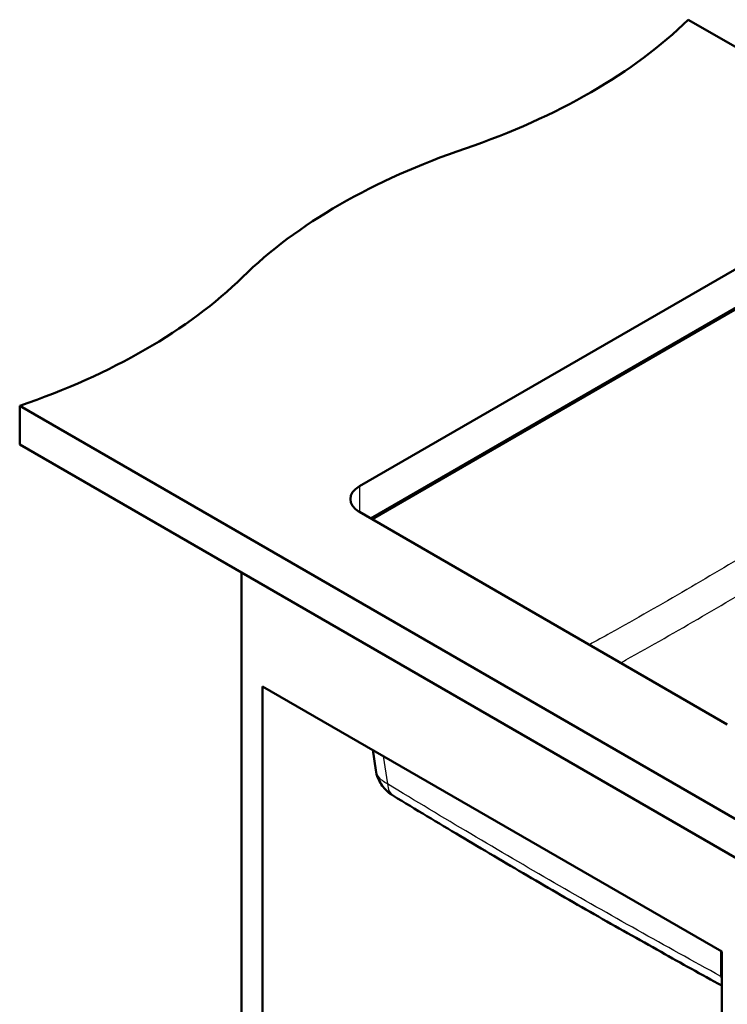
# Model space of a CAD drawing. Header units: millimetres. Extents: x 100 to 2000, y 93 to 2870.
# Tile 4 of 7: x 860 to 1309, y 1266 to 1891. Entities that reach past the tile are written whole.
import ezdxf

# ---------------------------------------------------------------- set-up
doc = ezdxf.new("R2010")
doc.units = ezdxf.units.MM
doc.header["$LTSCALE"] = 10
doc.layers.add('Visible Edges(ISO)', color=7, linetype='Continuous', lineweight=50)
doc.layers.add('Visible Tangent Edges(ISO)', color=7, linetype='Continuous', lineweight=25)

msp = doc.modelspace()

# ---------------------------------------------------------------- linework, layer by layer
at = {"layer": 'Visible Edges(ISO)'}
for p, q in [((1284.4, 1890.7), (1464.9, 1786.49)), ((1075.81, 1594.72), (1330.36, 1741.69)), ((1330.36, 1717.19), (1082.88, 1574.31)), ((860.14, 1645.75), (860.14, 1621.26)), ((860.14, 1645.75), (1425.82, 1319.15)), ((1425.82, 1294.66), (860.14, 1621.26)), ((1309.15, 1443.67), (1075.81, 1578.39)), ((1000.85, 1540.01), (1000.85, 934.99)), ((1014.29, 1467.75), (1305.62, 1299.56)), ((1014.29, 942.75), (1014.29, 1467.75)), ((1084.16, 1427.41), (1086.1, 1414.6)), ((1305.62, 1299.56), (1305.62, 774.55))]:
    msp.add_line(p, q, dxfattribs=at)
for centre, major_axis, start_param, end_param in [((939.83, 2007.99), (-400, 0), 2.103514, 2.608875), ((1346.13, 1610.11), (-400, 0), 5.245107, 5.750467), ((656.99, 1844.69), (-400, 0), 2.103514, 2.608875), ((1089.95, 1586.55), (-20, 0), 5.497787, 7.068583)]:
    msp.add_ellipse(centre, major_axis=major_axis, ratio=0.57735, start_param=start_param, end_param=end_param, dxfattribs=at)
for points, knots in [([(1086.1, 1414.6), (1086.37, 1412.85), (1086.84, 1411.18), (1088.05, 1408.17), (1088.79, 1406.82), (1090.37, 1404.43), (1091.22, 1403.39), (1092.94, 1401.57), (1093.81, 1400.79), (1095.54, 1399.42), (1096.41, 1398.83), (1097.26, 1398.32)], [0.52255, 0.52255, 0.52255, 0.52255, 0.6061446, 0.6061446, 0.6897393, 0.6897393, 0.7733339, 0.7733339, 0.8569286, 0.8569286, 0.9405233, 0.9405233, 0.9405233, 0.9405233]), ([(1305.62, 1277.92), (1292.79, 1284.97), (1279.95, 1292.08), (1252.98, 1307.15), (1238.85, 1315.13), (1210.55, 1331.28), (1196.4, 1339.45), (1168.07, 1355.99), (1153.91, 1364.35), (1125.58, 1381.23), (1111.42, 1389.74), (1097.26, 1398.32)], [0.540767, 0.540767, 0.540767, 0.540767, 5.981557, 5.981557, 11.963115, 11.963115, 17.944672, 17.944672, 23.92623, 23.92623, 29.907787, 29.907787, 29.907787, 29.907787])]:
    msp.add_open_spline(points, degree=3, knots=knots, dxfattribs=at)
at = {"layer": 'Visible Tangent Edges(ISO)'}
for p, q in [((1083.93, 1573.7), (1330.42, 1716.01)), ((1075.81, 1594.72), (1075.81, 1578.39)), ((1090.85, 1423.55), (1093.53, 1405.87)), ((1304.98, 1283.79), (1304.98, 1299.92))]:
    msp.add_line(p, q, dxfattribs=at)
for centre, major_axis, ratio, start_param, end_param in [((1107.61, 1415.43), (-10.36, -17.11), 0.560395, 5.596878, 6.283185), ((1319.07, 1293.34), (-9.63, -17.53), 0.593891, 5.572523, 5.780712)]:
    msp.add_ellipse(centre, major_axis=major_axis, ratio=ratio, start_param=start_param, end_param=end_param, dxfattribs=at)
for points, knots in [([(1330.42, 1557.2), (1314.75, 1547.67), (1299.08, 1538.3), (1267.24, 1519.73), (1251.08, 1510.54), (1230.47, 1499.1), (1226.04, 1496.65), (1221.6, 1494.21)], [-32.929696, -32.929696, -32.929696, -32.929696, -26.268239, -26.268239, -19.416706, -19.416706, -17.537666, -17.537666, -17.537666, -17.537666]), ([(1241.54, 1482.7), (1242.62, 1483.3), (1243.69, 1483.9), (1260.98, 1493.53), (1277.22, 1502.77), (1309.23, 1521.43), (1325, 1530.83), (1340.75, 1540.36)], [18.962711, 18.962711, 18.962711, 18.962711, 19.416706, 19.416706, 26.268239, 26.268239, 32.929696, 32.929696, 32.929696, 32.929696]), ([(1093.53, 1405.87), (1091.08, 1407.13), (1089.13, 1408.71), (1086.91, 1411.78), (1086.32, 1413.17), (1086.1, 1414.6)], [-0.9405233, -0.9405233, -0.9405233, -0.9405233, -0.6975968, -0.6975968, -0.52255, -0.52255, -0.52255, -0.52255]), ([(1304.98, 1283.79), (1269.83, 1303.09), (1234.63, 1322.8), (1164.14, 1363.5), (1128.84, 1384.49), (1093.53, 1405.87)], [0, 0, 0, 0, 14.953894, 14.953894, 29.907787, 29.907787, 29.907787, 29.907787])]:
    msp.add_open_spline(points, degree=3, knots=knots, dxfattribs=at)
msp.add_open_spline([(1305.62, 1283.39), (1305.4, 1283.52), (1305.19, 1283.65), (1304.98, 1283.79)], degree=3, dxfattribs=at)

doc.saveas('drawing.dxf')
